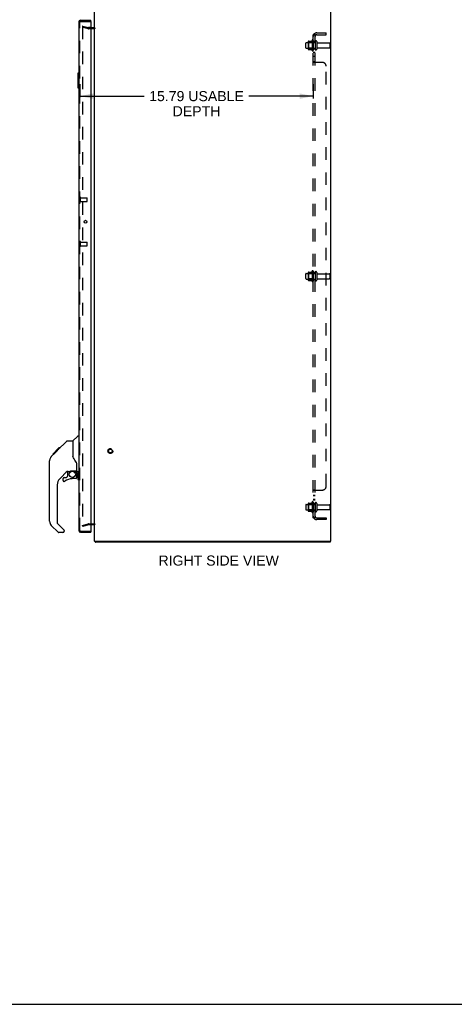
# Model space of a CAD drawing. Header units: inches. Extents: x 0 to 155, y 0 to 100.
# Tile 6 of 8: x 77 to 107, y 0 to 67. Entities that reach past the tile are written whole.
import ezdxf

# ---------------------------------------------------------------- set-up
doc = ezdxf.new("R2010")
doc.units = ezdxf.units.IN
doc.header["$LTSCALE"] = 8.5
doc.header["$MEASUREMENT"] = 0
doc.linetypes.add('HIDDEN', pattern=[0.2, 0.1, -0.1])
doc.layers.get('0').update_dxf_attribs({"linetype": 'CONTINUOUS'})
for name, color, linetype in [('DEFAULT_2', 8, 'HIDDEN'), ('DIMENSIONS', 7, 'CONTINUOUS'), ('DOOR_ASSEMBLY', 7, 'CONTINUOUS'), ('SUBPANEL', 7, 'CONTINUOUS')]:
    doc.layers.add(name, color=color, linetype=linetype)
doc.styles.get("Standard").update_dxf_attribs({"font": 'arial.ttf'})
doc.dimstyles.new('DIMSTYLE_1', dxfattribs={"dimtxt": 0.681818, "dimasz": 0.909091, "dimexe": 0.09, "dimexo": 0.07, "dimgap": 0.0375, "dimtad": 0, "dimtih": 1, "dimtoh": 1, "dimzin": 4, "dimdsep": 46, "dimtxsty": 'Standard', "dimblk": '_FILLED', "dimblk1": '_FILLED', "dimblk2": '_FILLED', "dimcen": 0.09, "dimadec": 3, "dimazin": 1, "dimtfac": 1, "dimtdec": 3, "dimtofl": 0, "dimtmove": 0, "dimatfit": 3, "dimldrblk": '_FILLED', "dimfxl": 0, "dimtolj": 1, "dimtzin": 4, "dimarcsym": 0})

# ---------------------------------------------------------------- blocks, each defined once
blk = doc.blocks.new('_FILLED')
at = {"color": 0, "linetype": 'ByBlock'}
blk.add_solid([(0, 0), (-1, 0.2), (-1, -0.2)], dxfattribs=at)
blk = doc.blocks.new('*D8')
at = {"layer": 'DIMENSIONS', "color": 2, "linetype": 'Continuous'}
for p, q in [((81.341, 62.276), (81.341, 61.379)), ((97.134, 62.276), (97.134, 61.304)), ((81.341, 61.458), (85.698, 61.458)), ((97.134, 61.458), (92.777, 61.458))]:
    blk.add_line(p, q, dxfattribs=at)
at = {"layer": 'DIMENSIONS', "color": 2, "linetype": 'Continuous', "xscale": 0.9090909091, "yscale": 0.9090909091, "zscale": 0.9090909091, "rotation": 180}
blk.add_blockref('_FILLED', (81.341, 61.458), dxfattribs=at)
at = {"layer": 'DIMENSIONS', "color": 2, "linetype": 'Continuous', "xscale": 0.9090909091, "yscale": 0.9090909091, "zscale": 0.9090909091}
blk.add_blockref('_FILLED', (97.134, 61.458), dxfattribs=at)
at = {"layer": 'DIMENSIONS', "color": 2, "linetype": 'Continuous', "insert": (89.238, 61.799), "char_height": 0.68182, "width": 6.39743, "attachment_point": 2, "line_spacing_factor": 0.9}
blk.add_mtext('15.79 USABLE\\PDEPTH', dxfattribs=at)

msp = doc.modelspace()

# ---------------------------------------------------------------- linework, layer by layer
at = {"color": 3, "linetype": 'Continuous'}
for p, q in [((82.334, 31.343), (82.334, 67.193)), ((98.334, 31.343), (98.334, 67.193)), ((82.091, 66.093), (82.292, 66.093)), ((82.292, 32.443), (82.091, 32.443)), ((82.334, 31.343), (98.334, 31.343)), ((98.271, 31.268), (82.397, 31.268))]:
    msp.add_line(p, q, dxfattribs=at)
at = {"color": 7, "linetype": 'Continuous'}
for p, q in [((98.271, 31.343), (98.271, 31.268)), ((0, 0), (154.545, 0))]:
    msp.add_line(p, q, dxfattribs=at)
at = {"color": 3, "linetype": 'Continuous'}
for points in [[(82.372, 31.298), (82.374, 31.297), (82.375, 31.295), (82.377, 31.293), (82.378, 31.291), (82.379, 31.289), (82.381, 31.286)], [(82.381, 31.286), (82.383, 31.282), (82.384, 31.28), (82.385, 31.278), (82.387, 31.276), (82.388, 31.274), (82.389, 31.272), (82.39, 31.271), (82.392, 31.27), (82.393, 31.269), (82.394, 31.268), (82.395, 31.268), (82.396, 31.268), (82.397, 31.268)]]:
    msp.add_lwpolyline(points, dxfattribs=at)
for centre, radius, start, end in [((82.292, 66.135), 0.042, 270, 360), ((82.292, 32.401), 0.042, 0, 90), ((82.451, 31.385), 0.117, 201.04214, 227.44308)]:
    msp.add_arc(centre, radius, start, end, dxfattribs=at)
at = {"layer": 'DEFAULT_2', "color": 8, "linetype": 'HIDDEN'}
for p, q in [((81.541, 66.197), (81.522, 66.124)), ((81.522, 66.172), (81.522, 66.17)), ((81.522, 66.17), (81.522, 32.365)), ((81.908, 66.021), (81.522, 66.124)), ((81.541, 66.19), (81.54, 66.19)), ((81.541, 66.197), (81.927, 66.093)), ((82.091, 66.093), (81.934, 66.093)), ((82.292, 66.018), (81.934, 66.018)), ((96.634, 64.735), (96.634, 65.05)), ((96.664, 65.08), (97.259, 65.08)), ((96.664, 64.705), (97.259, 64.705)), ((96.798, 65.148), (96.798, 64.637)), ((96.818, 65.076), (96.798, 65.096)), ((96.818, 64.709), (96.798, 64.689)), ((96.809, 65.17), (97.036, 65.17)), ((96.818, 65.076), (96.818, 64.709)), ((97.114, 65.076), (96.818, 65.076)), ((97.114, 64.709), (96.818, 64.709)), ((97.064, 65.248), (97.064, 64.537)), ((97.114, 65.076), (97.134, 65.096)), ((97.114, 65.076), (97.114, 64.709)), ((97.114, 64.709), (97.134, 64.689)), ((97.134, 65.227), (97.134, 64.558)), ((97.259, 65.15), (97.259, 64.635)), ((97.369, 65.15), (97.369, 64.635)), ((97.432, 65.058), (98.229, 65.058)), ((97.432, 64.728), (98.229, 64.728)), ((98.259, 65.028), (98.259, 64.758)), ((96.809, 64.615), (97.036, 64.615)), ((96.634, 49.11), (96.634, 49.425)), ((96.664, 49.455), (97.259, 49.455)), ((96.798, 49.523), (96.798, 49.012)), ((96.818, 49.451), (96.798, 49.471)), ((96.809, 49.545), (97.036, 49.545)), ((97.114, 49.451), (96.818, 49.451)), ((96.818, 49.451), (96.818, 49.084)), ((97.064, 49.623), (97.064, 48.912)), ((97.114, 49.451), (97.134, 49.471)), ((97.114, 49.451), (97.114, 49.084)), ((97.134, 49.602), (97.134, 48.933)), ((97.259, 49.525), (97.259, 49.01)), ((97.369, 49.525), (97.369, 49.01)), ((97.432, 49.433), (98.229, 49.433)), ((98.259, 49.403), (98.259, 49.133)), ((96.664, 49.08), (97.259, 49.08)), ((96.818, 49.084), (96.798, 49.064)), ((96.809, 48.99), (97.036, 48.99)), ((97.114, 49.084), (96.818, 49.084)), ((97.114, 49.084), (97.134, 49.064)), ((97.432, 49.103), (98.229, 49.103)), ((97.064, 33.998), (97.064, 33.287)), ((96.634, 33.8), (96.634, 33.485)), ((96.664, 33.83), (97.259, 33.83)), ((96.664, 33.455), (97.259, 33.455)), ((96.798, 33.898), (96.798, 33.387)), ((96.818, 33.826), (96.798, 33.846)), ((96.818, 33.459), (96.798, 33.439)), ((96.809, 33.92), (97.036, 33.92)), ((96.809, 33.365), (97.036, 33.365)), ((97.114, 33.826), (96.818, 33.826)), ((96.818, 33.826), (96.818, 33.459)), ((97.114, 33.459), (96.818, 33.459)), ((97.114, 33.826), (97.134, 33.846)), ((97.114, 33.826), (97.114, 33.459)), ((97.114, 33.459), (97.134, 33.439)), ((97.134, 33.977), (97.134, 33.308)), ((97.259, 33.9), (97.259, 33.385)), ((97.369, 33.9), (97.369, 33.385)), ((97.432, 33.808), (98.229, 33.808)), ((97.432, 33.478), (98.229, 33.478)), ((98.259, 33.778), (98.259, 33.508)), ((81.522, 32.411), (81.908, 32.514)), ((81.541, 32.338), (81.522, 32.411)), ((81.927, 32.442), (81.541, 32.338)), ((81.934, 32.518), (82.292, 32.518)), ((82.091, 32.443), (81.934, 32.443))]:
    msp.add_line(p, q, dxfattribs=at)
for points in [[(81.54, 66.19), (81.538, 66.19), (81.536, 66.189), (81.534, 66.189), (81.532, 66.188), (81.531, 66.187), (81.529, 66.186), (81.528, 66.184), (81.526, 66.183), (81.525, 66.181), (81.524, 66.18), (81.523, 66.178), (81.522, 66.176), (81.522, 66.174), (81.522, 66.172)], [(81.546, 66.189), (81.544, 66.19), (81.542, 66.19), (81.541, 66.19)], [(81.522, 32.365), (81.522, 32.363), (81.522, 32.361), (81.522, 32.359), (81.523, 32.357), (81.524, 32.356)], [(81.541, 32.345), (81.54, 32.345), (81.538, 32.346), (81.536, 32.346), (81.534, 32.347), (81.532, 32.347), (81.531, 32.348), (81.529, 32.35), (81.528, 32.351), (81.526, 32.352), (81.525, 32.354), (81.524, 32.356)], [(81.546, 32.346), (81.544, 32.346), (81.542, 32.345), (81.541, 32.345)]]:
    msp.add_lwpolyline(points, dxfattribs=at)
for radius in [0.164, 0.124]:
    msp.add_circle((83.409, 37.443), radius, dxfattribs=at)
for centre, radius, start, end in [((81.934, 66.118), 0.1, 255, 270), ((81.934, 66.118), 0.025, 255, 270), ((82.292, 66.135), 0.117, 270, 326.90018), ((96.664, 65.05), 0.03, 90, 180), ((96.664, 64.735), 0.03, 180, 270), ((96.939, 65.148), 0.141, 174.79195, 180), ((96.939, 64.637), 0.141, 180, 185.20805), ((96.809, 65.16), 0.01, 90, 174.80617), ((97.018, 65.18), 0.01, 270, 336.03207), ((97.664, 64.893), 0.698, 149.33687, 156.03207), ((97.096, 65.227), 0.0384, 0, 145.55034), ((97.314, 65.15), 0.055, 0, 180), ((97.314, 64.635), 0.055, 180, 360), ((97.432, 65.12), 0.0625, 180, 270), ((97.432, 64.665), 0.0625, 90, 180), ((98.229, 65.028), 0.03, 0, 90), ((98.229, 64.758), 0.03, 270, 360), ((96.809, 64.625), 0.01, 185.19383, 270), ((97.018, 64.605), 0.01, 23.96793, 90), ((97.664, 64.893), 0.698, 203.96793, 210.66313), ((97.096, 64.558), 0.0384, 214.44966, 360), ((96.664, 49.425), 0.03, 90, 180), ((96.939, 49.523), 0.141, 174.79195, 180), ((96.809, 49.535), 0.01, 90, 174.80617), ((97.018, 49.555), 0.01, 270, 336.03207), ((97.664, 49.268), 0.698, 149.33687, 156.03207), ((97.096, 49.602), 0.0384, 0, 145.55034), ((97.314, 49.525), 0.055, 0, 180), ((97.432, 49.495), 0.0625, 180, 270), ((98.229, 49.403), 0.03, 0, 90), ((96.664, 49.11), 0.03, 180, 270), ((96.939, 49.012), 0.141, 180, 185.20805), ((96.809, 49), 0.01, 185.19383, 270), ((97.018, 48.98), 0.01, 23.96793, 90), ((97.664, 49.268), 0.698, 203.96793, 210.66313), ((97.096, 48.933), 0.0384, 214.44966, 360), ((97.314, 49.01), 0.055, 180, 360), ((97.432, 49.04), 0.0625, 90, 180), ((98.229, 49.133), 0.03, 270, 360), ((97.664, 33.643), 0.698, 149.33687, 156.03207), ((97.096, 33.977), 0.0384, 0, 145.55034), ((96.664, 33.8), 0.03, 90, 180), ((96.664, 33.485), 0.03, 180, 270), ((96.939, 33.898), 0.141, 174.79195, 180), ((96.939, 33.387), 0.141, 180, 185.20805), ((96.809, 33.91), 0.01, 90, 174.80617), ((96.809, 33.375), 0.01, 185.19383, 270), ((97.018, 33.93), 0.01, 270, 336.03207), ((97.018, 33.355), 0.01, 23.96793, 90), ((97.664, 33.643), 0.698, 203.96793, 210.66313), ((97.314, 33.9), 0.055, 0, 180), ((97.314, 33.385), 0.055, 180, 360), ((97.432, 33.87), 0.0625, 180, 270), ((97.432, 33.415), 0.0625, 90, 180), ((98.229, 33.778), 0.03, 0, 90), ((98.229, 33.508), 0.03, 270, 360), ((97.096, 33.308), 0.0384, 214.44966, 360), ((81.934, 32.418), 0.1, 90, 105), ((81.934, 32.418), 0.025, 90, 105), ((82.292, 32.401), 0.117, 33.09982, 90)]:
    msp.add_arc(centre, radius, start, end, dxfattribs=at)
at = {"layer": 'DOOR_ASSEMBLY', "color": 3, "linetype": 'Continuous'}
for p, q in [((81.266, 66.476), (81.266, 32.06)), ((81.383, 66.593), (82.091, 66.593)), ((82.091, 66.503), (82.091, 32.033)), ((81.383, 31.943), (82.091, 31.943))]:
    msp.add_line(p, q, dxfattribs=at)
at = {"layer": 'DOOR_ASSEMBLY', "color": 8, "linetype": 'HIDDEN'}
for p, q in [((81.341, 32.06), (81.341, 66.476)), ((81.383, 66.518), (82.076, 66.518)), ((81.384, 54.318), (81.384, 54.602)), ((81.384, 54.584), (81.831, 54.584)), ((81.384, 54.336), (81.831, 54.336)), ((81.841, 54.346), (81.841, 54.574)), ((81.384, 51.318), (81.384, 51.602)), ((81.384, 51.584), (81.831, 51.584)), ((81.384, 51.336), (81.831, 51.336)), ((81.841, 51.346), (81.841, 51.574)), ((81.383, 32.018), (82.076, 32.018))]:
    msp.add_line(p, q, dxfattribs=at)
at = {"layer": 'DOOR_ASSEMBLY', "color": 7, "linetype": 'Continuous'}
for p, q in [((82.091, 66.518), (82.076, 66.518)), ((82.091, 66.518), (82.091, 66.593)), ((81.206, 63.003), (81.206, 62.033)), ((81.221, 63.018), (81.266, 63.018)), ((81.253, 62.918), (81.253, 62.118)), ((81.221, 62.018), (81.266, 62.018)), ((79.84, 37.492), (80.456, 38.109)), ((80.511, 38.132), (80.873, 38.132)), ((80.873, 38.132), (80.873, 37.027)), ((80.878, 38.137), (81.176, 38.435)), ((81.266, 38.447), (81.204, 38.447)), ((79.413, 37.065), (79.691, 37.343)), ((79.519, 37.238), (79.932, 37.652)), ((79.671, 37.324), (79.604, 37.324)), ((79.691, 37.344), (79.824, 37.477)), ((79.691, 37.41), (79.757, 37.41)), ((79.705, 37.357), (79.691, 37.343)), ((79.752, 37.405), (79.705, 37.357)), ((79.84, 37.492), (79.773, 37.492)), ((79.796, 37.448), (79.84, 37.492)), ((79.849, 37.569), (79.916, 37.569)), ((79.999, 37.652), (79.932, 37.652)), ((79.933, 37.652), (79.934, 37.654)), ((79.933, 37.653), (80, 37.653)), ((79.934, 37.654), (80.001, 37.654)), ((79.298, 32.684), (79.298, 36.787)), ((79.413, 37.065), (79.393, 37.043)), ((79.519, 37.238), (79.586, 37.238)), ((79.522, 37.242), (79.589, 37.242)), ((79.523, 37.243), (79.59, 37.243)), ((80.892, 37.036), (80.873, 37.09)), ((80.484, 36.07), (79.983, 35.568)), ((80.518, 36.06), (80.518, 35.733)), ((80.56, 36.065), (80.648, 36.065)), ((80.648, 36.065), (80.649, 36.065)), ((80.833, 36.106), (81.128, 36.106)), ((81.011, 36.106), (81.09, 36.026)), ((81.083, 36.019), (81.076, 36.012)), ((81.148, 36.104), (81.148, 36.511)), ((81.188, 36.065), (81.266, 36.065)), ((81.206, 36.065), (81.206, 35.533)), ((81.253, 36.065), (81.253, 35.618)), ((80.203, 35.571), (80.203, 35.451)), ((80.282, 35.649), (80.435, 35.649)), ((80.443, 35.653), (80.515, 35.725)), ((81.069, 35.571), (80.833, 35.571)), ((81.128, 35.887), (81.148, 35.887)), ((81.148, 35.649), (81.148, 35.887)), ((81.221, 35.518), (81.266, 35.518)), ((79.81, 35.151), (79.81, 32.599)), ((79.865, 31.954), (79.413, 32.406)), ((79.833, 32.543), (80.268, 32.108)), ((80.282, 32.074), (80.282, 32.01)), ((82.076, 32.018), (82.091, 32.018)), ((82.091, 32.018), (82.091, 31.943)), ((80.203, 31.931), (79.921, 31.931))]:
    msp.add_line(p, q, dxfattribs=at)
for points in [[(81.251, 62.954), (81.252, 62.948), (81.252, 62.942), (81.252, 62.936), (81.253, 62.93), (81.253, 62.924), (81.253, 62.918)], [(81.253, 62.118), (81.253, 62.111), (81.253, 62.105), (81.252, 62.099), (81.252, 62.093), (81.252, 62.087), (81.251, 62.081)], [(80.456, 38.109), (80.463, 38.115), (80.472, 38.121), (80.481, 38.126), (80.491, 38.129), (80.501, 38.131), (80.511, 38.132)], [(79.796, 37.448), (79.774, 37.427), (79.752, 37.405)], [(79.412, 37.064), (79.393, 37.043), (79.368, 37.011), (79.346, 36.976), (79.328, 36.938), (79.314, 36.9), (79.304, 36.859), (79.299, 36.818), (79.298, 36.787)], [(81.095, 36.682), (81.044, 36.755), (80.995, 36.832), (80.954, 36.903), (80.92, 36.971), (80.892, 37.036)], [(81.148, 36.511), (81.147, 36.534), (81.143, 36.569), (81.134, 36.603), (81.122, 36.635), (81.107, 36.664), (81.095, 36.682)], [(80.649, 36.065), (80.657, 36.066), (80.666, 36.068), (80.676, 36.071), (80.687, 36.075), (80.701, 36.08), (80.716, 36.085), (80.732, 36.09), (80.749, 36.095), (80.768, 36.099), (80.787, 36.103), (80.806, 36.105), (80.825, 36.106), (80.833, 36.106)], [(81.128, 35.887), (81.128, 35.901), (81.126, 35.915), (81.123, 35.928), (81.119, 35.942), (81.115, 35.955), (81.109, 35.967), (81.102, 35.98), (81.094, 35.991), (81.086, 36.002), (81.076, 36.012)], [(81.09, 36.026), (81.09, 36.026), (81.09, 36.026), (81.089, 36.025), (81.088, 36.024), (81.086, 36.022), (81.083, 36.019)], [(81.253, 35.618), (81.253, 35.611), (81.253, 35.605), (81.252, 35.599), (81.252, 35.593), (81.252, 35.587), (81.251, 35.581)]]:
    msp.add_lwpolyline(points, dxfattribs=at)
at = {"layer": 'DOOR_ASSEMBLY', "color": 3, "linetype": 'Continuous'}
msp.add_circle((81.719, 52.96), 0.094, dxfattribs=at)
at = {"layer": 'DOOR_ASSEMBLY', "color": 7, "linetype": 'Continuous'}
msp.add_circle((80.833, 35.866), 0.217, dxfattribs=at)
at = {"layer": 'DOOR_ASSEMBLY', "color": 3, "linetype": 'Continuous'}
for centre, radius, start, end in [((81.383, 66.476), 0.117, 90, 180), ((82.076, 66.503), 0.015, 0, 90), ((81.383, 32.06), 0.117, 180, 270), ((82.076, 32.033), 0.015, 270, 360)]:
    msp.add_arc(centre, radius, start, end, dxfattribs=at)
at = {"layer": 'DOOR_ASSEMBLY', "color": 8, "linetype": 'HIDDEN'}
for centre, radius, start, end in [((81.383, 66.476), 0.042, 90, 180), ((81.363, 54.602), 0.0215, 360, 180), ((81.363, 54.318), 0.0215, 180, 0), ((81.831, 54.574), 0.01, 360, 90), ((81.831, 54.346), 0.01, 270, 0), ((81.363, 51.602), 0.0215, 360, 180), ((81.363, 51.318), 0.0215, 180, 0), ((81.831, 51.574), 0.01, 360, 90), ((81.831, 51.346), 0.01, 270, 0), ((81.383, 32.06), 0.042, 180, 270)]:
    msp.add_arc(centre, radius, start, end, dxfattribs=at)
at = {"layer": 'DOOR_ASSEMBLY', "color": 7, "linetype": 'Continuous'}
for centre, radius, start, end in [((81.221, 63.003), 0.015, 90, 180), ((81.251, 63.003), 0.015, 0, 90), ((81.221, 62.033), 0.015, 180, 270), ((81.251, 62.033), 0.015, 270, 360), ((80.892, 38.123), 0.0197, 135, 172.5), ((81.204, 38.407), 0.0394, 90, 135), ((79.731, 36.771), 0.433, 137.27268, 137.76144), ((80.56, 35.868), 0.197, 90, 135), ((80.951, 35.887), 0.197, 0, 45), ((81.128, 36.126), 0.0197, 270, 360), ((81.188, 36.104), 0.0394, 180, 270), ((80.4, 35.151), 0.591, 135, 180), ((80.282, 35.571), 0.0787, 90, 180), ((80.282, 35.451), 0.0787, 180, 309.5212), ((80.833, 34.783), 0.787, 90, 129.5212), ((80.435, 35.661), 0.0118, 270, 315), ((80.506, 35.733), 0.0118, 315, 360), ((81.069, 35.649), 0.0787, 270, 360), ((81.221, 35.533), 0.015, 180, 270), ((81.251, 35.533), 0.015, 270, 360), ((79.691, 32.684), 0.394, 180, 225), ((79.888, 32.599), 0.0787, 180, 225), ((80.203, 32.01), 0.0787, 270, 360), ((80.235, 32.074), 0.0472, 0, 45), ((79.921, 32.01), 0.0787, 225, 270)]:
    msp.add_arc(centre, radius, start, end, dxfattribs=at)
at = {"layer": 'SUBPANEL', "color": 8, "linetype": 'HIDDEN'}
for p, q in [((97.134, 32.924), (97.134, 65.611)), ((97.259, 65.611), (97.134, 65.611)), ((97.188, 65.65), (97.285, 65.571)), ((97.211, 65.609), (97.213, 65.609)), ((97.213, 65.609), (97.214, 65.609)), ((97.214, 65.609), (97.216, 65.608)), ((97.216, 65.608), (97.217, 65.608)), ((97.217, 65.608), (97.218, 65.607)), ((97.218, 65.607), (97.22, 65.607)), ((97.22, 65.607), (97.221, 65.607)), ((97.221, 65.607), (97.223, 65.606)), ((97.223, 65.606), (97.224, 65.606)), ((97.224, 65.606), (97.226, 65.605)), ((97.226, 65.605), (97.227, 65.605)), ((97.227, 65.605), (97.229, 65.604)), ((97.229, 65.604), (97.231, 65.604)), ((97.259, 32.924), (97.259, 65.611)), ((97.26, 65.591), (97.259, 65.592)), ((97.371, 65.736), (98.009, 65.736)), ((97.371, 65.611), (98.009, 65.611)), ((98.009, 65.611), (98.009, 65.736)), ((97.259, 65.143), (97.134, 65.143)), ((97.259, 64.643), (97.134, 64.643)), ((97.259, 64.414), (97.134, 64.414)), ((97.259, 64.133), (97.134, 64.133)), ((97.259, 63.772), (97.134, 63.772)), ((97.137, 63.765), (97.136, 63.766)), ((97.14, 63.761), (97.138, 63.763)), ((97.176, 63.743), (97.173, 63.745)), ((97.182, 63.741), (97.179, 63.742)), ((97.188, 63.736), (97.186, 63.738)), ((97.759, 63.736), (97.188, 63.736)), ((97.259, 63.771), (97.259, 63.772)), ((97.269, 63.759), (97.267, 63.761)), ((97.272, 63.757), (97.269, 63.759)), ((97.274, 63.756), (97.272, 63.757)), ((97.276, 63.755), (97.274, 63.756)), ((97.277, 63.754), (97.276, 63.755)), ((97.28, 63.751), (97.279, 63.752)), ((97.284, 63.746), (97.283, 63.747)), ((97.285, 63.743), (97.284, 63.745)), ((97.285, 63.741), (97.285, 63.742)), ((98.009, 35.049), (98.009, 63.486)), ((97.259, 49.518), (97.134, 49.518)), ((97.259, 49.018), (97.134, 49.018)), ((97.134, 34.765), (97.134, 34.764)), ((97.259, 34.764), (97.134, 34.764)), ((97.136, 34.769), (97.135, 34.767)), ((97.142, 34.776), (97.14, 34.774)), ((97.17, 34.789), (97.16, 34.785)), ((97.188, 34.799), (97.759, 34.799)), ((97.279, 34.783), (97.277, 34.782)), ((97.284, 34.791), (97.284, 34.789)), ((97.259, 34.438), (97.134, 34.438)), ((97.259, 34.402), (97.134, 34.402)), ((97.259, 34.157), (97.134, 34.157)), ((97.259, 34.121), (97.134, 34.121)), ((97.259, 33.893), (97.134, 33.893)), ((97.259, 33.393), (97.134, 33.393)), ((97.259, 32.924), (97.134, 32.924)), ((97.188, 32.885), (97.285, 32.965)), ((97.202, 32.924), (97.203, 32.924)), ((97.223, 32.929), (97.221, 32.929)), ((97.225, 32.93), (97.223, 32.929)), ((97.226, 32.93), (97.225, 32.93)), ((97.228, 32.931), (97.226, 32.93)), ((97.23, 32.931), (97.228, 32.931)), ((97.277, 32.951), (97.272, 32.946)), ((97.371, 32.924), (98.009, 32.924)), ((98.009, 32.799), (97.371, 32.799)), ((98.009, 32.924), (98.009, 32.799))]:
    msp.add_line(p, q, dxfattribs=at)
for points in [[(97.157, 65.631), (97.153, 65.63), (97.15, 65.629), (97.148, 65.627), (97.145, 65.626), (97.142, 65.624), (97.14, 65.622), (97.138, 65.621), (97.137, 65.619), (97.136, 65.617), (97.135, 65.616), (97.135, 65.614), (97.134, 65.613), (97.134, 65.611)], [(97.188, 65.65), (97.186, 65.648), (97.184, 65.646), (97.182, 65.644), (97.179, 65.642), (97.176, 65.641), (97.173, 65.639), (97.17, 65.637), (97.167, 65.636), (97.163, 65.634), (97.157, 65.631)], [(97.203, 65.611), (97.202, 65.611), (97.202, 65.611), (97.201, 65.611), (97.201, 65.611), (97.2, 65.611), (97.2, 65.611), (97.2, 65.611), (97.2, 65.611), (97.2, 65.611), (97.199, 65.611)], [(97.199, 65.611), (97.2, 65.611), (97.2, 65.611), (97.2, 65.611), (97.2, 65.611), (97.2, 65.611), (97.201, 65.611), (97.201, 65.611), (97.202, 65.611), (97.202, 65.611), (97.202, 65.611), (97.203, 65.611), (97.203, 65.611), (97.204, 65.611), (97.204, 65.611), (97.205, 65.611), (97.205, 65.611), (97.206, 65.61), (97.207, 65.61), (97.207, 65.61), (97.208, 65.61), (97.208, 65.61), (97.209, 65.61), (97.21, 65.61), (97.21, 65.61), (97.211, 65.609), (97.211, 65.609)], [(97.231, 65.604), (97.232, 65.603), (97.233, 65.603), (97.234, 65.602), (97.235, 65.602), (97.236, 65.602), (97.237, 65.601), (97.238, 65.601), (97.239, 65.601), (97.24, 65.6), (97.241, 65.6), (97.241, 65.599), (97.242, 65.599), (97.243, 65.599), (97.244, 65.598), (97.245, 65.598), (97.246, 65.598), (97.246, 65.597), (97.247, 65.597), (97.248, 65.596), (97.249, 65.596), (97.25, 65.596), (97.25, 65.595), (97.251, 65.595), (97.252, 65.595), (97.252, 65.594), (97.253, 65.594), (97.254, 65.594), (97.254, 65.593), (97.255, 65.593), (97.256, 65.593), (97.256, 65.592), (97.257, 65.592), (97.258, 65.592), (97.258, 65.591), (97.259, 65.591), (97.259, 65.591), (97.26, 65.59), (97.26, 65.59), (97.261, 65.59), (97.261, 65.59), (97.262, 65.589), (97.262, 65.589), (97.262, 65.589), (97.263, 65.589), (97.263, 65.589)], [(97.277, 65.584), (97.272, 65.589), (97.271, 65.591), (97.269, 65.593), (97.267, 65.595), (97.266, 65.597), (97.264, 65.599), (97.263, 65.601), (97.262, 65.603), (97.261, 65.605), (97.26, 65.607), (97.26, 65.609), (97.259, 65.61), (97.259, 65.611)], [(97.263, 65.588), (97.263, 65.588), (97.263, 65.589), (97.263, 65.589), (97.263, 65.589), (97.262, 65.589), (97.262, 65.589), (97.262, 65.59), (97.261, 65.59), (97.261, 65.59), (97.26, 65.591), (97.26, 65.591)], [(97.263, 65.589), (97.263, 65.588), (97.263, 65.588)], [(97.285, 65.571), (97.285, 65.571), (97.285, 65.572), (97.285, 65.572), (97.285, 65.573), (97.285, 65.574), (97.284, 65.575), (97.284, 65.576), (97.283, 65.577), (97.282, 65.578), (97.281, 65.58), (97.28, 65.581), (97.279, 65.582), (97.277, 65.584)], [(97.135, 63.769), (97.134, 63.771), (97.134, 63.772)], [(97.153, 63.753), (97.15, 63.755), (97.148, 63.756), (97.145, 63.758), (97.142, 63.759), (97.14, 63.761), (97.138, 63.763), (97.137, 63.765), (97.136, 63.766), (97.135, 63.768), (97.135, 63.769), (97.134, 63.771), (97.134, 63.772)], [(97.16, 63.751), (97.157, 63.752), (97.153, 63.753)], [(97.186, 63.738), (97.184, 63.739), (97.182, 63.741), (97.179, 63.742), (97.176, 63.743), (97.173, 63.745), (97.17, 63.746), (97.16, 63.751)], [(97.264, 63.763), (97.263, 63.764), (97.262, 63.766), (97.261, 63.767), (97.26, 63.768), (97.26, 63.769), (97.259, 63.771), (97.259, 63.772)], [(97.267, 63.761), (97.266, 63.762), (97.264, 63.763), (97.263, 63.764), (97.262, 63.766)], [(97.285, 63.736), (97.285, 63.738), (97.285, 63.739), (97.285, 63.741), (97.285, 63.742), (97.285, 63.743), (97.284, 63.745), (97.284, 63.746), (97.283, 63.747), (97.282, 63.749), (97.281, 63.75), (97.28, 63.751), (97.279, 63.752), (97.277, 63.754)], [(97.285, 63.736), (97.285, 63.738), (97.285, 63.739)], [(97.148, 34.779), (97.145, 34.777), (97.142, 34.776), (97.14, 34.774), (97.138, 34.772), (97.137, 34.771), (97.136, 34.769), (97.135, 34.767), (97.135, 34.766), (97.134, 34.765), (97.134, 34.764)], [(97.153, 34.782), (97.15, 34.78), (97.148, 34.779)], [(97.16, 34.785), (97.157, 34.783), (97.153, 34.782)], [(97.182, 34.795), (97.179, 34.793), (97.176, 34.792), (97.173, 34.79), (97.17, 34.789)], [(97.188, 34.799), (97.186, 34.797), (97.184, 34.796), (97.182, 34.795)], [(97.269, 34.776), (97.267, 34.775), (97.266, 34.773), (97.264, 34.772), (97.263, 34.771), (97.262, 34.77), (97.261, 34.768), (97.26, 34.767), (97.26, 34.766), (97.259, 34.765), (97.259, 34.764)], [(97.26, 34.766), (97.259, 34.765), (97.259, 34.764)], [(97.262, 34.77), (97.261, 34.768), (97.26, 34.767)], [(97.266, 34.773), (97.264, 34.772), (97.263, 34.771)], [(97.285, 34.799), (97.285, 34.797), (97.285, 34.796), (97.285, 34.795), (97.285, 34.793), (97.285, 34.792), (97.284, 34.791), (97.284, 34.789), (97.283, 34.788), (97.282, 34.787), (97.281, 34.785), (97.28, 34.784), (97.279, 34.783), (97.277, 34.782), (97.276, 34.781), (97.274, 34.779), (97.272, 34.778), (97.269, 34.776)], [(97.283, 34.788), (97.282, 34.787), (97.281, 34.785), (97.28, 34.784)], [(97.285, 34.799), (97.285, 34.797), (97.285, 34.796), (97.285, 34.795), (97.285, 34.793), (97.285, 34.792)], [(97.163, 32.901), (97.157, 32.904), (97.153, 32.905), (97.15, 32.907), (97.148, 32.908), (97.145, 32.91), (97.142, 32.911), (97.14, 32.913), (97.138, 32.915), (97.137, 32.916), (97.136, 32.918), (97.135, 32.92), (97.135, 32.921), (97.134, 32.923), (97.134, 32.924)], [(97.188, 32.885), (97.186, 32.887), (97.184, 32.889), (97.182, 32.891), (97.179, 32.893), (97.176, 32.895), (97.173, 32.896), (97.17, 32.898), (97.167, 32.899), (97.163, 32.901)], [(97.2, 32.924), (97.2, 32.924), (97.2, 32.924), (97.199, 32.924), (97.2, 32.924), (97.2, 32.924), (97.2, 32.924), (97.2, 32.924), (97.201, 32.924), (97.201, 32.924), (97.201, 32.924), (97.202, 32.924), (97.202, 32.924)], [(97.221, 32.929), (97.22, 32.928), (97.219, 32.928), (97.218, 32.928), (97.217, 32.928), (97.217, 32.927), (97.216, 32.927), (97.215, 32.927), (97.214, 32.927), (97.214, 32.927), (97.213, 32.926), (97.212, 32.926), (97.211, 32.926), (97.211, 32.926), (97.21, 32.926), (97.209, 32.925), (97.209, 32.925), (97.208, 32.925), (97.207, 32.925), (97.207, 32.925), (97.206, 32.925), (97.205, 32.925), (97.204, 32.924), (97.204, 32.924), (97.203, 32.924), (97.203, 32.924), (97.202, 32.924), (97.201, 32.924), (97.201, 32.924), (97.201, 32.924), (97.2, 32.924), (97.2, 32.924)], [(97.263, 32.947), (97.263, 32.947), (97.263, 32.947), (97.263, 32.947), (97.263, 32.947), (97.263, 32.947), (97.262, 32.946), (97.262, 32.946), (97.262, 32.946), (97.261, 32.946), (97.261, 32.945), (97.26, 32.945), (97.26, 32.945), (97.259, 32.944), (97.259, 32.944), (97.258, 32.944), (97.258, 32.944), (97.257, 32.943), (97.256, 32.943), (97.256, 32.943), (97.255, 32.942), (97.254, 32.942), (97.254, 32.941), (97.253, 32.941), (97.252, 32.941), (97.252, 32.94), (97.251, 32.94), (97.25, 32.94), (97.249, 32.939), (97.249, 32.939), (97.248, 32.939), (97.247, 32.938), (97.246, 32.938), (97.246, 32.938), (97.245, 32.937), (97.244, 32.937), (97.243, 32.936), (97.242, 32.936), (97.241, 32.936), (97.24, 32.935), (97.239, 32.935), (97.238, 32.935), (97.238, 32.934), (97.237, 32.934), (97.236, 32.934), (97.235, 32.933), (97.234, 32.933), (97.233, 32.933), (97.232, 32.932), (97.231, 32.932), (97.23, 32.932), (97.23, 32.931)], [(97.259, 32.944), (97.26, 32.944), (97.26, 32.945), (97.261, 32.945), (97.261, 32.945), (97.262, 32.946), (97.262, 32.946), (97.262, 32.946), (97.263, 32.946), (97.263, 32.947), (97.263, 32.947), (97.263, 32.947), (97.263, 32.947)], [(97.272, 32.946), (97.271, 32.944), (97.269, 32.942), (97.267, 32.94), (97.266, 32.938), (97.264, 32.936), (97.263, 32.934), (97.262, 32.932), (97.261, 32.93), (97.26, 32.928), (97.26, 32.927), (97.259, 32.925), (97.259, 32.924)], [(97.285, 32.965), (97.285, 32.964), (97.285, 32.964), (97.285, 32.963), (97.285, 32.962), (97.285, 32.961), (97.284, 32.96), (97.284, 32.959), (97.283, 32.958), (97.282, 32.957), (97.281, 32.956), (97.28, 32.954), (97.279, 32.953), (97.277, 32.951)]]:
    msp.add_lwpolyline(points, dxfattribs=at)
for centre, radius, start, end in [((97.371, 65.499), 0.237, 90, 180), ((97.371, 65.499), 0.112, 90, 180), ((97.759, 63.486), 0.25, 0, 90), ((97.759, 35.049), 0.25, 270, 360), ((97.371, 33.036), 0.237, 180, 270), ((97.371, 33.036), 0.112, 180, 270)]:
    msp.add_arc(centre, radius, start, end, dxfattribs=at)

# ---------------------------------------------------------------- texts
at = {"layer": 'DIMENSIONS', "color": 2, "linetype": 'Continuous', "insert": (90.738, 30.37), "char_height": 0.68182, "width": 8.13113, "attachment_point": 2, "line_spacing_factor": 0.9}
msp.add_mtext('RIGHT SIDE VIEW', dxfattribs=at)

# ---------------------------------------------------------------- dimensions: what is measured, and where the dimension line sits
at = {"layer": 'DIMENSIONS', "color": 2, "linetype": 'Continuous'}
dim = msp.add_linear_dim(base=(81.341, 61.458), p1=(97.134, 62.346), p2=(81.341, 62.346), angle=180, text='<> USABLE\\PDEPTH', dimstyle='DIMSTYLE_1', dxfattribs=at)
dim.commit()
dim.dimension.update_dxf_attribs({"geometry": '*D8', "text_midpoint": (89.238, 60.946), "dimtype": 160})

doc.saveas('drawing.dxf')
